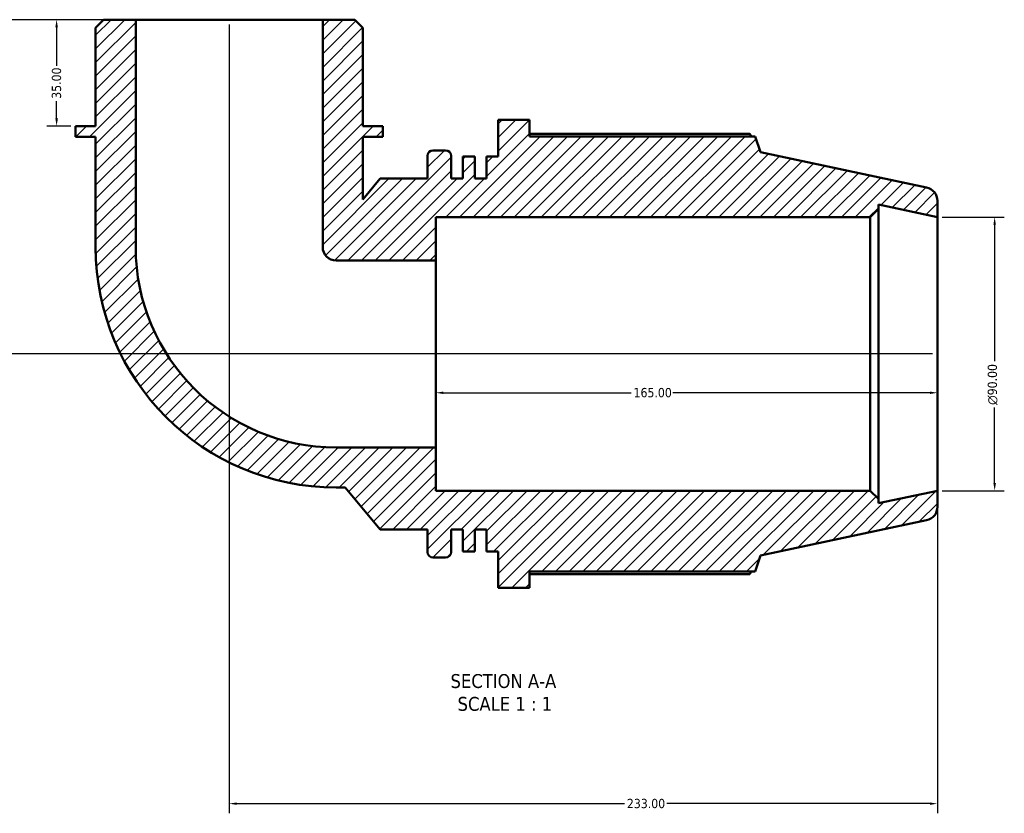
# Model space of a CAD drawing. Header units: millimetres. Extents: x -6 to 968, y -439 to 788.
# Tile 2 of 6: x 313 to 637, y -439 to -177. Entities that reach past the tile are written whole.
import ezdxf

# ---------------------------------------------------------------- set-up
doc = ezdxf.new("R2010")
doc.units = ezdxf.units.MM
for name, color, linetype, lineweight in [('Dimension (ANSI)', 7, 'Continuous', 25), ('Hatch (ANSI)', 7, 'Continuous', 18), ('Symbol (ANSI)', 7, 'Continuous', 25), ('Visible (ANSI)', 7, 'Continuous', 50)]:
    doc.layers.add(name, color=color, linetype=linetype, lineweight=lineweight)
doc.styles.add('Label Text (ANSI)', font='tahoma.ttf')
doc.styles.add('Note Text (ANSI)', font='tahoma.ttf')
doc.dimstyles.new('Default - mm (ANSI)', dxfattribs={"dimtxt": 3.048, "dimasz": 2.5, "dimexe": 3.175, "dimexo": 1.6002, "dimgap": 0.8, "dimtad": 0, "dimtoh": 1, "dimrnd": 1e-08, "dimzin": 4, "dimdsep": 46, "dimtxsty": 'Note Text (ANSI)', "dimcen": 0.09, "dimdle": 10, "dimclrd": 256, "dimclre": 256, "dimclrt": 256, "dimadec": 1, "dimazin": 1, "dimtfac": 1, "dimtofl": 0, "dimtmove": 0, "dimatfit": 3, "dimfxl": 1, "dimtolj": 1, "dimtzin": 4, "dimlwd": -1, "dimlwe": -1, "dimarcsym": 0})

# ---------------------------------------------------------------- blocks, each defined once
blk = doc.blocks.new('*D7')
at = {"layer": 'Defpoints', "color": 0, "transparency": 16777216}
for p in [(615.29, -242.42), (615.29, -332.42), (634.11, -332.42)]:
    blk.add_point(p, dxfattribs=at)
at = {"layer": 'Dimension (ANSI)', "transparency": 16777216}
for p, q in [((616.89, -242.42), (637.28, -242.42)), ((634.11, -244.92), (634.11, -289.85)), ((634.11, -329.92), (634.11, -305)), ((616.89, -332.42), (637.28, -332.42))]:
    blk.add_line(p, q, dxfattribs=at)
for points in [[(633.69, -244.92), (634.53, -244.92), (634.11, -242.42)], [(633.69, -329.92), (634.53, -329.92), (634.11, -332.42)]]:
    blk.add_solid(points, dxfattribs=at)
at = {"layer": 'Dimension (ANSI)', "transparency": 16777216, "insert": (631.82, -304.2), "char_height": 3.048, "attachment_point": 1, "rotation": 90, "style": 'Note Text (ANSI)'}
blk.add_mtext('\\A1;\\fAIGDT|b0|i0;\\H3.0480;\\ln\\fTahoma|b0|i0;\\H3.0480;90.00', dxfattribs=at)
blk = doc.blocks.new('*D8')
at = {"layer": 'Defpoints', "color": 0, "transparency": 16777216}
for p in [(450.29, -287.42), (615.29, -287.42), (450.29, -300.2)]:
    blk.add_point(p, dxfattribs=at)
at = {"layer": 'Dimension (ANSI)', "transparency": 16777216}
for p, q in [((452.79, -300.2), (514.52, -300.2)), ((612.79, -300.2), (528.2, -300.2))]:
    blk.add_line(p, q, dxfattribs=at)
for points in [[(452.79, -299.79), (452.79, -300.62), (450.29, -300.2)], [(612.79, -299.79), (612.79, -300.62), (615.29, -300.2)]]:
    blk.add_solid(points, dxfattribs=at)
at = {"layer": 'Dimension (ANSI)', "transparency": 16777216, "insert": (515.32, -298.62), "char_height": 3.048, "attachment_point": 1, "style": 'Note Text (ANSI)'}
blk.add_mtext('\\A1;165.00', dxfattribs=at)
blk = doc.blocks.new('*D9')
at = {"layer": 'Defpoints', "color": 0, "transparency": 16777216}
for p in [(351.53, -177.42), (294.29, -287.42), (615.29, -287.42)]:
    blk.add_point(p, dxfattribs=at)
at = {"layer": 'Dimension (ANSI)', "transparency": 16777216}
for p, q in [((349.93, -177.42), (291.12, -177.42)), ((294.29, -179.92), (294.29, -240.58)), ((294.29, -284.92), (294.29, -254.26)), ((613.69, -287.42), (291.12, -287.42))]:
    blk.add_line(p, q, dxfattribs=at)
for points in [[(293.88, -179.92), (294.71, -179.92), (294.29, -177.42)], [(293.88, -284.92), (294.71, -284.92), (294.29, -287.42)]]:
    blk.add_solid(points, dxfattribs=at)
at = {"layer": 'Dimension (ANSI)', "transparency": 16777216, "insert": (292.71, -253.46), "char_height": 3.048, "attachment_point": 1, "rotation": 90, "style": 'Note Text (ANSI)'}
blk.add_mtext('\\A1;110.00', dxfattribs=at)
blk = doc.blocks.new('*D10')
at = {"layer": 'Defpoints', "color": 0, "transparency": 16777216}
for p in [(351.53, -177.42), (325.53, -212.42), (331.76, -212.42)]:
    blk.add_point(p, dxfattribs=at)
at = {"layer": 'Dimension (ANSI)', "transparency": 16777216}
for p, q in [((349.93, -177.42), (322.35, -177.42)), ((325.53, -179.92), (325.53, -192.6)), ((325.53, -209.92), (325.53, -204.25)), ((330.16, -212.42), (322.35, -212.42))]:
    blk.add_line(p, q, dxfattribs=at)
for points in [[(325.11, -179.92), (325.95, -179.92), (325.53, -177.42)], [(325.11, -209.92), (325.95, -209.92), (325.53, -212.42)]]:
    blk.add_solid(points, dxfattribs=at)
at = {"layer": 'Dimension (ANSI)', "transparency": 16777216, "insert": (323.94, -203.45), "char_height": 3.048, "attachment_point": 1, "rotation": 90, "style": 'Note Text (ANSI)'}
blk.add_mtext('\\A1;35.00', dxfattribs=at)
blk = doc.blocks.new('*D11')
at = {"layer": 'Defpoints', "color": 0, "transparency": 16777216}
for p in [(382.29, -177.42), (615.29, -332.42), (615.29, -435.42)]:
    blk.add_point(p, dxfattribs=at)
at = {"layer": 'Dimension (ANSI)', "transparency": 16777216}
for p, q in [((382.29, -179.02), (382.29, -438.6)), ((615.29, -334.02), (615.29, -438.6)), ((384.79, -435.42), (512.33, -435.42)), ((612.79, -435.42), (526.25, -435.42))]:
    blk.add_line(p, q, dxfattribs=at)
for points in [[(384.79, -435.01), (384.79, -435.84), (382.29, -435.42)], [(612.79, -435.01), (612.79, -435.84), (615.29, -435.42)]]:
    blk.add_solid(points, dxfattribs=at)
at = {"layer": 'Dimension (ANSI)', "transparency": 16777216, "insert": (513.13, -433.84), "char_height": 3.048, "attachment_point": 1, "style": 'Note Text (ANSI)'}
blk.add_mtext('\\A1;233.00', dxfattribs=at)

msp = doc.modelspace()

# ---------------------------------------------------------------- hatches: boundary and pattern name
at = {"layer": 'Hatch (ANSI)'}
h = msp.add_hatch(dxfattribs=at)
h.set_pattern_fill('ANSI31', color=256, scale=25.4, style=0)
h.set_pattern_definition([(45, (0, 0), (-2.245064, 2.245064), [])])
edge = h.paths.add_edge_path()
edge.add_line((426.236, -180.06), (423.599, -177.424))
edge.add_line((423.599, -177.424), (413.053, -177.424))
edge.add_line((413.053, -177.424), (413.053, -252.27))
edge.add_ellipse((417.448, -252.27), major_axis=(-4.394, 0), ratio=1, start_angle=0, end_angle=90)
edge.add_line((417.448, -256.664), (450.294, -256.664))
edge.add_line((450.294, -256.664), (450.294, -242.424))
edge.add_line((450.294, -242.424), (593.177, -242.424))
edge.add_line((593.177, -242.424), (595.877, -239.724))
edge.add_line((595.877, -239.724), (595.877, -238.296))
edge.add_line((595.877, -238.296), (615.294, -242.424))
edge.add_line((615.294, -242.424), (615.294, -237.068))
edge.add_ellipse((610.794, -237.068), major_axis=(4.5, 0), ratio=1, start_angle=0, end_angle=78)
edge.add_line((611.73, -232.666), (557.044, -221.042))
edge.add_line((557.044, -221.042), (555.345, -215.814))
edge.add_line((555.345, -215.814), (481.101, -215.814))
edge.add_line((481.101, -215.814), (481.101, -210.424))
edge.add_line((481.101, -210.424), (470.834, -210.424))
edge.add_line((470.834, -210.424), (470.834, -222.443))
edge.add_line((470.834, -222.443), (466.951, -222.443))
edge.add_line((466.951, -222.443), (466.951, -229.674))
edge.add_line((466.951, -229.674), (463.067, -229.674))
edge.add_line((463.067, -229.674), (463.067, -222.443))
edge.add_line((463.067, -222.443), (459.184, -222.443))
edge.add_line((459.184, -222.443), (459.184, -229.674))
edge.add_line((459.184, -229.674), (455.301, -229.674))
edge.add_line((455.301, -229.674), (455.301, -222.234))
edge.add_ellipse((453.501, -222.234), major_axis=(1.8, 0), ratio=1, start_angle=0, end_angle=90)
edge.add_line((453.501, -220.434), (449.334, -220.434))
edge.add_ellipse((449.334, -222.234), major_axis=(0, 1.8), ratio=1, start_angle=0, end_angle=90)
edge.add_line((447.534, -222.234), (447.534, -229.674))
edge.add_line((447.534, -229.674), (432.001, -229.674))
edge.add_line((432.001, -229.674), (426.236, -236.544))
edge.add_line((426.236, -236.544), (426.236, -215.924))
edge.add_line((426.236, -215.924), (432.827, -215.924))
edge.add_line((432.827, -215.924), (432.827, -212.424))
edge.add_line((432.827, -212.424), (426.236, -212.424))
edge.add_line((426.236, -212.424), (426.236, -180.06))
edge = h.paths.add_edge_path()
edge.add_line((340.989, -177.424), (338.352, -180.06))
edge.add_line((338.352, -180.06), (338.352, -212.424))
edge.add_line((338.352, -212.424), (331.761, -212.424))
edge.add_line((331.761, -212.424), (331.761, -215.924))
edge.add_line((331.761, -215.924), (338.352, -215.924))
edge.add_line((338.352, -215.924), (338.352, -252.27))
edge.add_ellipse((417.448, -252.27), major_axis=(-79.096, 0), ratio=1, start_angle=0, end_angle=90)
edge.add_line((417.448, -331.366), (420.414, -331.366))
edge.add_line((420.414, -331.366), (432.001, -345.174))
edge.add_line((432.001, -345.174), (447.534, -345.174))
edge.add_line((447.534, -345.174), (447.534, -352.614))
edge.add_ellipse((449.334, -352.614), major_axis=(-1.8, 0), ratio=1, start_angle=0, end_angle=90)
edge.add_line((449.334, -354.414), (453.501, -354.414))
edge.add_ellipse((453.501, -352.614), major_axis=(0, -1.8), ratio=1, start_angle=0, end_angle=90)
edge.add_line((455.301, -352.614), (455.301, -345.174))
edge.add_line((455.301, -345.174), (459.184, -345.174))
edge.add_line((459.184, -345.174), (459.184, -352.404))
edge.add_line((459.184, -352.404), (463.067, -352.404))
edge.add_line((463.067, -352.404), (463.067, -345.174))
edge.add_line((463.067, -345.174), (466.951, -345.174))
edge.add_line((466.951, -345.174), (466.951, -352.404))
edge.add_line((466.951, -352.404), (470.834, -352.404))
edge.add_line((470.834, -352.404), (470.834, -364.424))
edge.add_line((470.834, -364.424), (481.101, -364.424))
edge.add_line((481.101, -364.424), (481.101, -359.034))
edge.add_line((481.101, -359.034), (555.345, -359.034))
edge.add_line((555.345, -359.034), (557.044, -353.805))
edge.add_line((557.044, -353.805), (611.73, -342.181))
edge.add_ellipse((610.794, -337.779), major_axis=(0.936, -4.402), ratio=1, start_angle=0, end_angle=78)
edge.add_line((615.294, -337.779), (615.294, -332.424))
edge.add_line((615.294, -332.424), (595.877, -336.551))
edge.add_line((595.877, -336.551), (595.877, -335.124))
edge.add_line((595.877, -335.124), (593.177, -332.424))
edge.add_line((593.177, -332.424), (450.294, -332.424))
edge.add_line((450.294, -332.424), (450.294, -318.183))
edge.add_line((450.294, -318.183), (417.448, -318.183))
edge.add_ellipse((417.448, -252.27), major_axis=(0, -65.913), ratio=1, start_angle=270, end_angle=360, ccw=False)
edge.add_line((351.535, -252.27), (351.535, -177.424))
edge.add_line((351.535, -177.424), (340.989, -177.424))

# ---------------------------------------------------------------- linework, layer by layer
at = {"layer": 'Visible (ANSI)'}
for p, q in [((340.989, -177.424), (338.352, -180.06)), ((351.535, -177.424), (340.989, -177.424)), ((351.535, -252.27), (351.535, -177.424)), ((413.053, -177.424), (351.535, -177.424)), ((423.599, -177.424), (413.053, -177.424)), ((413.053, -177.424), (413.053, -252.27)), ((426.236, -180.06), (423.599, -177.424)), ((338.352, -180.06), (338.352, -212.424)), ((426.236, -212.424), (426.236, -180.06)), ((481.101, -210.424), (470.834, -210.424)), ((470.834, -210.424), (470.834, -222.443)), ((481.101, -215.814), (481.101, -210.424)), ((338.352, -212.424), (331.761, -212.424)), ((331.761, -212.424), (331.761, -215.924)), ((432.827, -212.424), (426.236, -212.424)), ((432.827, -215.924), (432.827, -212.424)), ((331.761, -215.924), (338.352, -215.924)), ((338.352, -215.924), (338.352, -252.27)), ((426.236, -236.544), (426.236, -215.924)), ((426.236, -215.924), (432.827, -215.924)), ((553.594, -214.972), (481.101, -214.972)), ((555.345, -215.814), (481.101, -215.814)), ((557.044, -221.042), (555.345, -215.814)), ((447.534, -222.234), (447.534, -229.674)), ((453.501, -220.434), (449.334, -220.434)), ((455.301, -229.674), (455.301, -222.234)), ((463.067, -222.443), (459.184, -222.443)), ((459.184, -222.443), (459.184, -229.674)), ((463.067, -229.674), (463.067, -222.443)), ((470.834, -222.443), (466.951, -222.443)), ((466.951, -222.443), (466.951, -229.674)), ((611.73, -232.666), (557.044, -221.042)), ((432.001, -229.674), (426.236, -236.544)), ((447.534, -229.674), (432.001, -229.674)), ((459.184, -229.674), (455.301, -229.674)), ((466.951, -229.674), (463.067, -229.674)), ((595.877, -239.724), (595.877, -238.296)), ((595.877, -238.296), (615.294, -242.424)), ((615.294, -242.424), (615.294, -237.068)), ((450.294, -256.664), (450.294, -242.424)), ((450.294, -242.424), (593.177, -242.424)), ((593.177, -242.424), (595.877, -239.724)), ((593.177, -242.424), (593.177, -332.424)), ((595.877, -335.124), (595.877, -239.724)), ((615.294, -332.424), (615.294, -242.424)), ((417.448, -256.664), (450.294, -256.664)), ((450.294, -318.183), (450.294, -256.664)), ((450.294, -318.183), (417.448, -318.183)), ((450.294, -332.424), (450.294, -318.183)), ((417.448, -331.366), (420.414, -331.366)), ((420.414, -331.366), (432.001, -345.174)), ((593.177, -332.424), (450.294, -332.424)), ((595.877, -335.124), (593.177, -332.424)), ((615.294, -332.424), (595.877, -336.551)), ((615.294, -337.779), (615.294, -332.424)), ((595.877, -336.551), (595.877, -335.124)), ((557.044, -353.805), (611.73, -342.181)), ((432.001, -345.174), (447.534, -345.174)), ((447.534, -345.174), (447.534, -352.614)), ((455.301, -352.614), (455.301, -345.174)), ((455.301, -345.174), (459.184, -345.174)), ((459.184, -345.174), (459.184, -352.404)), ((463.067, -352.404), (463.067, -345.174)), ((463.067, -345.174), (466.951, -345.174)), ((466.951, -345.174), (466.951, -352.404)), ((459.184, -352.404), (463.067, -352.404)), ((466.951, -352.404), (470.834, -352.404)), ((470.834, -352.404), (470.834, -364.424)), ((449.334, -354.414), (453.501, -354.414)), ((555.345, -359.034), (557.044, -353.805)), ((481.101, -364.424), (481.101, -359.034)), ((481.101, -359.034), (555.345, -359.034)), ((481.101, -359.875), (553.594, -359.875)), ((470.834, -364.424), (481.101, -364.424))]:
    msp.add_line(p, q, dxfattribs=at)
for centre, radius, start, end in [((449.334, -222.234), 1.8, 90, 180), ((453.501, -222.234), 1.8, 0, 90), ((610.794, -237.068), 4.5, 0, 78), ((417.448, -252.27), 79.096, 180, 270), ((417.448, -252.27), 65.913, 180, 270), ((417.448, -252.27), 4.394, 180, 270), ((610.794, -337.779), 4.5, 282, 0), ((449.334, -352.614), 1.8, 180, 270), ((453.501, -352.614), 1.8, 270, 0)]:
    msp.add_arc(centre, radius, start, end, dxfattribs=at)
for points, weights in [([(554.03, -215.814), (553.816, -215.396), (553.594, -214.972)], [1.00119922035, 1.00067356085, 1]), ([(553.594, -359.875), (553.816, -359.451), (554.03, -359.034)], [1, 1.00067356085, 1.00119922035])]:
    msp.add_rational_spline(points, weights, degree=2, dxfattribs=at)

# ---------------------------------------------------------------- texts
at = {"layer": 'Symbol (ANSI)', "char_height": 4.572, "attachment_point": 7, "style": 'Label Text (ANSI)'}
for s, insert in [('SECTION A-A', (455.103, -397.438)), ('SCALE 1 : 1', (457.422, -404.951))]:
    msp.add_mtext(s, dxfattribs=dict(at, insert=insert))

# ---------------------------------------------------------------- dimensions: what is measured, and where the dimension line sits
at = {"layer": 'Dimension (ANSI)'}
for base, p1, p2, angle, override, picture, middle in [((294.294, -287.424), (351.535, -177.424), (615.294, -287.424), 90, {"dimtoh": 0, "dimdec": 2, "dimtp": 0, "dimtm": 0, "dimtdec": 2, "dimatfit": 1}, '*D9', (294.294, -247.424)), ((325.529, -212.424), (351.535, -177.424), (331.761, -212.424), 270, {"dimtoh": 0, "dimdec": 2, "dimtp": 0, "dimtm": 0, "dimtdec": 2, "dimatfit": 1}, '*D10', (325.529, -198.424)), ((615.294, -435.424), (382.294, -177.424), (615.294, -332.424), 180, {"dimtoh": 0, "dimdec": 2, "dimtp": 0, "dimtm": 0, "dimtdec": 2, "dimatfit": 1}, '*D11', (519.294, -435.424)), ((450.294, -300.205), (615.294, -287.424), (450.294, -287.424), 180, {"dimtoh": 0, "dimdec": 2, "dimse1": 1, "dimse2": 1, "dimtp": 0, "dimtm": 0, "dimtdec": 2, "dimatfit": 1}, '*D8', (521.363, -300.205))]:
    dim = msp.add_linear_dim(base=base, p1=p1, p2=p2, angle=angle, dimstyle='Default - mm (ANSI)', override=override, dxfattribs=at)
    dim.commit()
    dim.dimension.update_dxf_attribs({"geometry": picture, "text_midpoint": middle, "dimtype": 160})
dim = msp.add_linear_dim(base=(634.109, -332.424), p1=(615.294, -242.424), p2=(615.294, -332.424), angle=90, text='\\fAIGDT|b0|i0;\\H3.0480;\\ln\\fTahoma|b0|i0;\\H3.0480;<>', dimstyle='Default - mm (ANSI)', override={"dimtoh": 0, "dimdec": 2, "dimtp": 0, "dimtm": 0, "dimtdec": 2, "dimatfit": 1}, dxfattribs=at)
dim.commit()
dim.dimension.update_dxf_attribs({"geometry": '*D7', "text_midpoint": (634.109, -297.424), "dimtype": 160})

doc.saveas('drawing.dxf')
